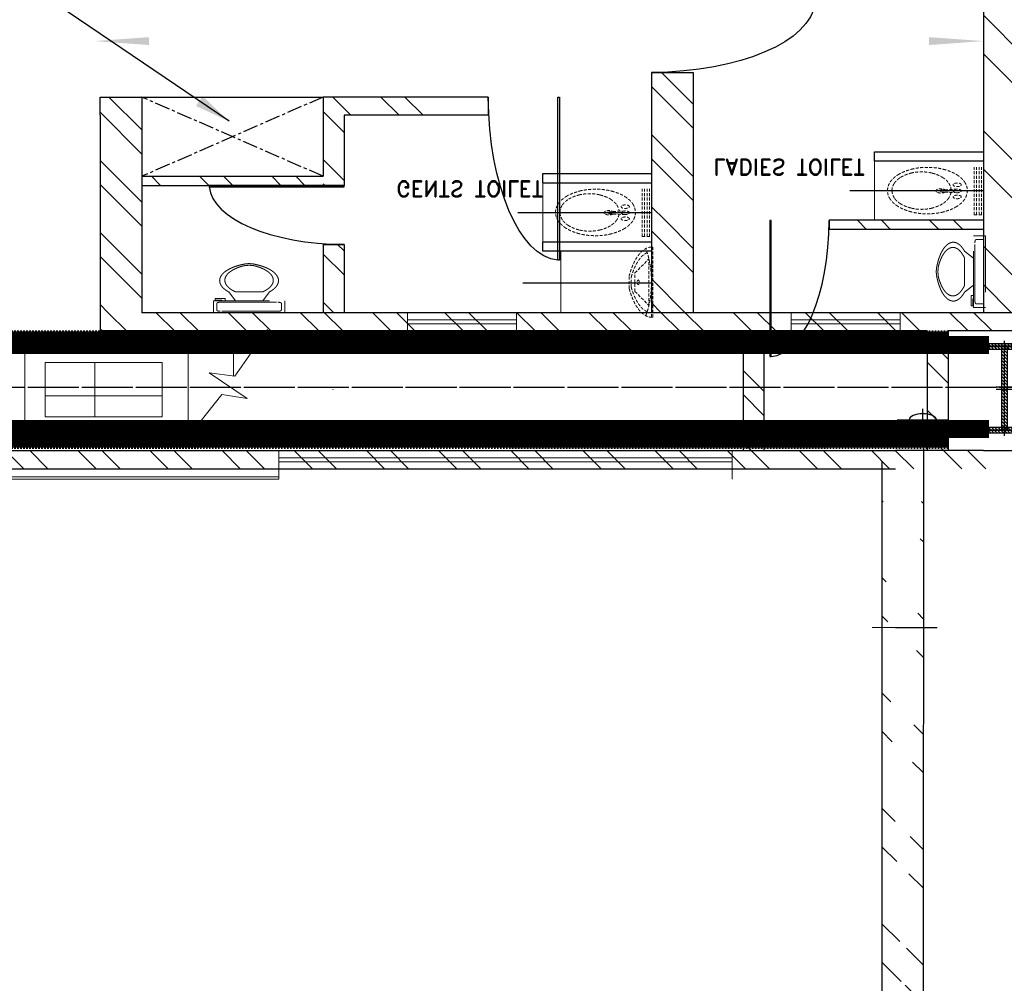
# Model space of a CAD drawing. Extents: x -82582065 to 310651827, y -37687100 to 142977471.
# Tile 108 of 122: x 62964311 to 66704436, y -14031446 to -10370066. Entities that reach past the tile are written whole.
import ezdxf
from ezdxf.enums import TextEntityAlignment as Align

# ---------------------------------------------------------------- set-up
doc = ezdxf.new("R2010")
doc.units = 0
doc.header["$LTSCALE"] = 100
doc.header["$MEASUREMENT"] = 0
for name, pattern in [('1 NORTH ELEVATION$0$NORTH ELEVATION$0$HIDDEN', [0.375, 0.25, -0.125]), ('CENTER', [2, 1.25, -0.25, 0.25, -0.25]), ('CENTER2', [1.125, 0.75, -0.125, 0.125, -0.125]), ('DASHDOT', [1, 0.5, -0.25, 0, -0.25]), ('HIDDENS', [0.25, 0.125, -0.125])]:
    doc.linetypes.add(name, pattern=pattern)
for name, color, linetype, lineweight in [('A-REMOVABLE GRATING', 252, 'Continuous', 9), ('CCONTHIN', 15, '1 NORTH ELEVATION$0$NORTH ELEVATION$0$HIDDEN', 13), ('CHAT', 11, 'Continuous', 13), ('CLAD-1', 3, 'Continuous', 15), ('STAIR', 4, 'Continuous', 13), ('WALL HATCH', 251, 'Continuous', 13), ('WIN', 31, 'Continuous', 13)]:
    doc.layers.add(name, color=color, linetype=linetype, lineweight=lineweight)
for name, color, linetype in [('CENTER', 2, 'CENTER'), ('CL', 6, 'Continuous'), ('COL', 1, 'Continuous'), ('DIM', 2, 'Continuous'), ('DOOR', 4, 'Continuous'), ('GRID', 8, 'CENTER'), ('HATCH', 4, 'Continuous'), ('RAINWATER', 2, 'Continuous'), ('STR', 2, 'Continuous'), ('TEXT', 3, 'Continuous'), ('WALL', 4, 'Continuous'), ('WALLH', 2, 'Continuous')]:
    doc.layers.add(name, color=color, linetype=linetype)
doc.styles.add('ROMANC', font='ROMANC.SHX')
doc.styles.add('ROMAND', font='romand.shx')
doc.styles.add('ROMANS', font='romans')
doc.styles.add('style1', font='romans.shx')
doc.dimstyles.new('GS', dxfattribs={"dimscale": 100, "dimtxt": 2.5, "dimasz": 3, "dimexe": 1, "dimexo": 1, "dimgap": 1, "dimtad": 1, "dimdec": 0, "dimzin": 0, "dimdsep": 46, "dimtxsty": 'ROMANS', "dimcen": 0.09, "dimclrd": 4, "dimclre": 8, "dimclrt": 3, "dimadec": 0, "dimazin": 0, "dimtfac": 1, "dimtdec": 0, "dimtofl": 0, "dimtmove": 0, "dimatfit": 3, "dimfxl": 1, "dimtolj": 1, "dimtzin": 0, "dimarcsym": 0})
doc.dimstyles.get("Standard").update_dxf_attribs({"dimtxt": 250, "dimasz": 150, "dimexe": 1, "dimexo": 1, "dimgap": 75, "dimtad": 1, "dimdec": 0, "dimlfac": 100, "dimzin": 0, "dimdsep": 46, "dimtxsty": 'style1', "dimcen": 0.09, "dimclrd": 2, "dimclre": 2, "dimclrt": 4, "dimadec": 0, "dimazin": 0, "dimtfac": 1, "dimtdec": 0, "dimtofl": 0, "dimtmove": 0, "dimatfit": 3, "dimfxl": 1, "dimtolj": 1, "dimtzin": 0, "dimarcsym": 0})
doc.dimstyles.new('STANDARD$0', dxfattribs={"dimtxt": 250, "dimasz": 200, "dimexe": 0, "dimexo": 0, "dimgap": 100, "dimtad": 1, "dimdec": 0, "dimlfac": 0.01, "dimzin": 0, "dimdsep": 46, "dimtxsty": 'ROMANS', "dimcen": 0.09, "dimclrd": 4, "dimclre": 8, "dimclrt": 3, "dimadec": 0, "dimazin": 0, "dimtfac": 1, "dimtdec": 0, "dimtmove": 0, "dimatfit": 3, "dimfxl": 1, "dimtolj": 1, "dimtzin": 0, "dimarcsym": 0})
pattern_1 = [(45, (-437700.78, -161562.33), (-198.87378, 198.87378), []), (45, (-437568.2, -161562.33), (-198.87378, 198.87378), [])]
pattern_2 = [(45, (-431295.88, -161562.33), (-198.87378, 198.87378), []), (45, (-431163.3, -161562.33), (-198.87378, 198.87378), [])]

# ---------------------------------------------------------------- blocks, each defined once
blk = doc.blocks.new('A$C14326149')
at = {"layer": 'COL'}
h = blk.add_hatch(dxfattribs=at)
h.set_pattern_fill('ANSI31', color=256, scale=100, style=0)
h.paths.add_polyline_path([(275, 550), (0, 550), (0, 510), (275, 510)])
h.paths.add_polyline_path([(0, 510), (0, 550), (-275, 550), (-275, 510)])
h.paths.add_polyline_path([(0, -550), (0, -510), (-275, -510), (-275, -550)])
h.paths.add_polyline_path([(0, -510), (0, -550), (275, -550), (275, -510)])
h.paths.add_polyline_path([(-16, 0), (0, 0), (0, 510), (-16, 510)])
h.paths.add_polyline_path([(0, 0), (16, 0), (16, 510), (0, 510)])
h.paths.add_polyline_path([(16, 0), (0, 0), (0, -510), (16, -510)])
h.paths.add_polyline_path([(-16, -510), (0, -510), (0, 0), (-16, 0)])
for p, q in [((275, 550), (-275, 550)), ((-275, 550), (-275, 510)), ((275, 550), (275, 510)), ((275, 510), (-275, 510)), ((-16, -510), (-16, 510)), ((16, -510), (16, 510)), ((-275, -510), (275, -510)), ((-275, -550), (-275, -510)), ((275, -550), (275, -510)), ((-275, -550), (275, -550))]:
    blk.add_line(p, q, dxfattribs=at)
at = {"layer": 'COL', "color": 2}
for p, q in [((0, -582.4), (0, 582.4)), ((44, 0), (-44, 0))]:
    blk.add_line(p, q, dxfattribs=at)
blk = doc.blocks.new('*D178')
at = {"layer": 'Defpoints', "color": 0, "linetype": 'Continuous', "transparency": 16777216}
for p in [(119148.4, 54744.8), (119198.4, 54744.8), (119198.4, 39244.8)]:
    blk.add_point(p, dxfattribs=at)
at = {"layer": 'DIM', "linetype": 'Continuous', "lineweight": -2, "transparency": 16777216}
for p, q in [((119198.4, 54744.8), (119148.4, 54744.8)), ((119198.4, 39244.8), (119148.4, 39244.8))]:
    blk.add_line(p, q, dxfattribs=at)
at = {"layer": 'DIM', "color": 4, "linetype": 'Continuous', "lineweight": -2, "transparency": 16777216}
blk.add_line((119148.4, 39644.8), (119148.4, 54344.8), dxfattribs=at)
at = {"layer": 'DIM', "color": 4, "linetype": 'Continuous', "transparency": 16777216}
for points in [[(119081.8, 54344.8), (119215.1, 54344.8), (119148.4, 54744.8)], [(119081.8, 39644.8), (119215.1, 39644.8), (119148.4, 39244.8)]]:
    blk.add_solid(points, dxfattribs=at)
at = {"layer": 'DIM', "linetype": 'Continuous', "transparency": 16777216, "insert": (118748.4, 46994.8), "char_height": 500, "attachment_point": 5, "rotation": 90, "style": 'ROMANC'}
blk.add_mtext('\\A1;15500', dxfattribs=at)
blk = doc.blocks.new('*D179')
at = {"layer": 'Defpoints', "color": 0, "linetype": 'Continuous', "transparency": 16777216}
for p in [(119148.4, 39244.8), (119148.4, 27244.5), (119148.4, 27244.5)]:
    blk.add_point(p, dxfattribs=at)
at = {"layer": 'DIM', "linetype": 'Continuous', "lineweight": -2, "transparency": 16777216}
blk.add_line((119148.4, 39244.8), (119148.4, 39244.8), dxfattribs=at)
at = {"layer": 'DIM', "color": 4, "linetype": 'Continuous', "lineweight": -2, "transparency": 16777216}
blk.add_line((119148.4, 38844.8), (119148.4, 27644.5), dxfattribs=at)
at = {"layer": 'DIM', "color": 4, "linetype": 'Continuous', "transparency": 16777216}
for points in [[(119081.8, 38844.8), (119215.1, 38844.8), (119148.4, 39244.8)], [(119081.8, 27644.5), (119215.1, 27644.5), (119148.4, 27244.5)]]:
    blk.add_solid(points, dxfattribs=at)
at = {"layer": 'DIM', "linetype": 'Continuous', "transparency": 16777216, "insert": (118748.4, 33244.6), "char_height": 500, "attachment_point": 5, "rotation": 90, "style": 'ROMANC'}
blk.add_mtext('\\A1;12000', dxfattribs=at)
blk = doc.blocks.new('*D183')
at = {"layer": 'Defpoints', "color": 0, "transparency": 16777216}
for p in [(102132.5, 36899.6), (102053.7, 34620.7), (102149.6, 34620.7)]:
    blk.add_point(p, dxfattribs=at)
at = {"layer": 'WALL', "color": 8, "lineweight": -2, "transparency": 16777216}
for p, q in [((102232.5, 36899.6), (102249.6, 36899.6)), ((102153.7, 34620.7), (102249.6, 34620.7))]:
    blk.add_line(p, q, dxfattribs=at)
at = {"layer": 'WALL', "color": 4, "lineweight": -2, "transparency": 16777216}
blk.add_line((102149.6, 36599.6), (102149.6, 34920.7), dxfattribs=at)
at = {"layer": 'WALL', "color": 4, "transparency": 16777216}
for points in [[(102099.6, 36599.6), (102199.6, 36599.6), (102149.6, 36899.6)], [(102099.6, 34920.7), (102199.6, 34920.7), (102149.6, 34620.7)]]:
    blk.add_solid(points, dxfattribs=at)
at = {"layer": 'WALL', "color": 3, "transparency": 16777216, "insert": (101924.6, 35961.7), "char_height": 250, "attachment_point": 5, "rotation": 90, "style": 'ROMANS'}
blk.add_mtext('\\A1;2000', dxfattribs=at)
blk = doc.blocks.new('*D184')
at = {"layer": 'Defpoints', "color": 0, "transparency": 16777216}
for p in [(105670, 35072.8), (98658, 33869.7), (105670, 33869.7)]:
    blk.add_point(p, dxfattribs=at)
at = {"layer": 'WALL', "color": 8, "lineweight": -2, "transparency": 16777216}
for p, q in [((98658, 33969.7), (98658, 35172.8)), ((105670, 33969.7), (105670, 35172.8))]:
    blk.add_line(p, q, dxfattribs=at)
at = {"layer": 'WALL', "color": 4, "lineweight": -2, "transparency": 16777216}
blk.add_line((98958, 35072.8), (105370, 35072.8), dxfattribs=at)
at = {"layer": 'WALL', "color": 4, "transparency": 16777216}
for points in [[(98958, 35122.8), (98958, 35022.8), (98658, 35072.8)], [(105370, 35122.8), (105370, 35022.8), (105670, 35072.8)]]:
    blk.add_solid(points, dxfattribs=at)
at = {"layer": 'WALL', "color": 3, "transparency": 16777216, "insert": (102334, 35297.8), "char_height": 250, "attachment_point": 5, "style": 'ROMANS'}
blk.add_mtext('\\A1;7000', dxfattribs=at)
blk = doc.blocks.new('*D206')
at = {"layer": 'Defpoints', "color": 0, "transparency": 16777216}
for p in [(99707.8, 40308), (99722.8, 39308), (100104.1, 39308)]:
    blk.add_point(p, dxfattribs=at)
at = {"layer": 'WALLH', "color": 8, "lineweight": -2, "transparency": 16777216}
for p, q in [((99807.8, 40308), (100204.1, 40308)), ((99822.8, 39308), (100204.1, 39308))]:
    blk.add_line(p, q, dxfattribs=at)
at = {"layer": 'WALLH', "color": 4, "lineweight": -2, "transparency": 16777216}
blk.add_line((100104.1, 40008), (100104.1, 39608), dxfattribs=at)
at = {"layer": 'WALLH', "color": 4, "transparency": 16777216}
for points in [[(100054.1, 40008), (100154.1, 40008), (100104.1, 40308)], [(100054.1, 39608), (100154.1, 39608), (100104.1, 39308)]]:
    blk.add_solid(points, dxfattribs=at)
at = {"layer": 'WALLH', "color": 3, "transparency": 16777216, "insert": (99879.1, 39808), "char_height": 250, "attachment_point": 5, "rotation": 90, "style": 'ROMANS'}
blk.add_mtext('\\A1;1000', dxfattribs=at)
blk = doc.blocks.new('*D217')
at = {"layer": 'Defpoints', "color": 0, "transparency": 16777216}
for p in [(112042.3, 40508), (111964.6, 39308), (112012.6, 39308)]:
    blk.add_point(p, dxfattribs=at)
at = {"layer": 'WALLH', "color": 8, "lineweight": -2, "transparency": 16777216}
for p, q in [((111942.3, 40508), (111864.6, 40508)), ((111912.6, 39308), (111864.6, 39308))]:
    blk.add_line(p, q, dxfattribs=at)
at = {"layer": 'WALLH', "color": 4, "lineweight": -2, "transparency": 16777216}
blk.add_line((111964.6, 40208), (111964.6, 39608), dxfattribs=at)
at = {"layer": 'WALLH', "color": 4, "transparency": 16777216}
for points in [[(111914.6, 40208), (112014.6, 40208), (111964.6, 40508)], [(111914.6, 39608), (112014.6, 39608), (111964.6, 39308)]]:
    blk.add_solid(points, dxfattribs=at)
at = {"layer": 'WALLH', "color": 3, "transparency": 16777216, "insert": (111739.6, 39908), "char_height": 250, "attachment_point": 5, "rotation": 90, "style": 'ROMANS'}
blk.add_mtext('\\A1;1200', dxfattribs=at)
blk = doc.blocks.new('*D219')
at = {"layer": 'Defpoints', "color": 0, "transparency": 16777216}
for p in [(106090, 38428.7), (107590, 38428.7), (107590, 37955.2)]:
    blk.add_point(p, dxfattribs=at)
at = {"layer": 'WALLH', "color": 8, "lineweight": -2, "transparency": 16777216}
for p, q in [((106090, 38328.7), (106090, 37855.2)), ((107590, 38328.7), (107590, 37855.2))]:
    blk.add_line(p, q, dxfattribs=at)
at = {"layer": 'WALLH', "color": 4, "lineweight": -2, "transparency": 16777216}
blk.add_line((106390, 37955.2), (107290, 37955.2), dxfattribs=at)
at = {"layer": 'WALLH', "color": 4, "transparency": 16777216}
for points in [[(106390, 38005.2), (106390, 37905.2), (106090, 37955.2)], [(107290, 38005.2), (107290, 37905.2), (107590, 37955.2)]]:
    blk.add_solid(points, dxfattribs=at)
at = {"layer": 'WALLH', "color": 3, "transparency": 16777216, "insert": (106925.1, 38180.2), "char_height": 250, "attachment_point": 5, "style": 'ROMANS'}
blk.add_mtext('\\A1;1500', dxfattribs=at)
blk = doc.blocks.new('SERVICE BUILDING-ARCH$0$dd1')
at = {"layer": 'DOOR'}
blk.add_lwpolyline([(-1000, 975), (0, 975), (0, 1000), (-1000, 1000)], close=True, dxfattribs=at)
blk.add_arc((13.4, 1014.1), 1014.2, 182.20927, 269.24117, dxfattribs=at)
blk = doc.blocks.new('Toilet')
for p, q in [((9.5, -7), (9.5, -3)), ((-10, -9.5), (-8, -9.5)), ((-10, -10.5), (-10, -9.5)), ((-7, -10.5), (-10, -10.5)), ((-8, -9.5), (-8, -9)), ((-7, -9), (-7, -10.5)), ((-4, -9), (-6, -15)), ((4, -9), (6, -15)), ((4, -15), (-4, -15))]:
    blk.add_line(p, q)
blk.add_lwpolyline([(10.5, -9), (10.5, -1), (-10.5, -1), (-10.5, -9)], close=True)
for points in [[(8.5, -2), (-8.5, -2)], [(-9.5, -3), (-9.5, -7)], [(-8.5, -8), (8.5, -8)]]:
    blk.add_lwpolyline(points)
for centre, radius, start, end in [((-8.62, -2.88), 0.884, 81.8699, 188.1301), ((8.62, -2.88), 0.884, 351.8699, 98.1301), ((-8.62, -7.12), 0.884, 171.8699, 278.1301), ((8.62, -7.12), 0.884, 261.8699, 8.1301), ((3.52, -22.58), 12.17, 141.4691, 247.9714), ((4.2, -22.82), 11.33, 136.3677, 238.9468), ((-3.52, -22.58), 12.17, 292.0284, 38.5307), ((-4.2, -22.82), 11.33, 301.053, 43.6321), ((0, -28.88), 4, 245.7318, 294.2682), ((0, -30), 4, 254.8605, 285.1395)]:
    blk.add_arc(centre, radius, start, end)
blk = doc.blocks.new('*U76')
for p, q in [((-27.5, 308.1), (42.7, 308.1)), ((-20.1, 282.7), (35.4, 282.7)), ((-43.2, 235.2), (-121, 59.3)), ((-43.2, 235.2), (58.4, 235.2)), ((58.4, 235.2), (136.2, 59.3)), ((-121, 59.3), (136.2, 59.3)), ((-186, 28.7), (201.3, 28.7)), ((-186, 28.7), (-186, 11.7)), ((-186, 11.7), (201.3, 11.7)), ((201.3, 11.7), (201.3, 28.7))]:
    blk.add_line(p, q)
blk.add_circle((7.1, 194.1), 12.7)
for centre, radius, start, end in [((148.1, 23.8), 334.2, 121.6971, 179.1551), ((148.1, 23.8), 308.8, 123.0108, 169.3055), ((-132.8, 23.8), 308.8, 10.6945, 56.9892), ((-132.8, 23.8), 334.2, 0.8449, 58.3029), ((7.6, 299.7), 272.6, 227.252, 312.748)]:
    blk.add_arc(centre, radius, start, end)
blk = doc.blocks.new('*D238')
at = {"layer": 'Defpoints', "color": 0, "transparency": 16777216}
for p in [(108057.5, 38791.1), (111107.2, 38695.4), (108057.5, 38521.9)]:
    blk.add_point(p, dxfattribs=at)
at = {"layer": 'DIM', "color": 8, "lineweight": -2, "transparency": 16777216}
for p, q in [((108057.5, 38621.9), (108057.5, 38891.1)), ((111107.2, 38795.4), (111107.2, 38891.1))]:
    blk.add_line(p, q, dxfattribs=at)
at = {"layer": 'DIM', "color": 4, "lineweight": -2, "transparency": 16777216}
blk.add_line((110857.2, 38791.1), (108307.5, 38791.1), dxfattribs=at)
at = {"layer": 'DIM', "color": 4, "transparency": 16777216}
for points in [[(108307.5, 38832.8), (108307.5, 38749.4), (108057.5, 38791.1)], [(110857.2, 38832.8), (110857.2, 38749.4), (111107.2, 38791.1)]]:
    blk.add_solid(points, dxfattribs=at)
at = {"layer": 'DIM', "color": 3, "transparency": 16777216, "insert": (109582.4, 39016.1), "char_height": 250, "attachment_point": 5, "style": 'ROMANS'}
blk.add_mtext('\\A1;3050', dxfattribs=at)
blk = doc.blocks.new('*D239')
at = {"layer": 'Defpoints', "color": 0, "transparency": 16777216}
for p in [(109836.3, 34601.7), (109836.3, 32801.7), (109850.3, 32801.7)]:
    blk.add_point(p, dxfattribs=at)
at = {"layer": 'DIM', "color": 8, "lineweight": -2, "transparency": 16777216}
for p, q in [((109936.3, 34601.7), (109950.3, 34601.7)), ((109936.3, 32801.7), (109950.3, 32801.7))]:
    blk.add_line(p, q, dxfattribs=at)
at = {"layer": 'DIM', "color": 4, "lineweight": -2, "transparency": 16777216}
blk.add_line((109850.3, 34351.7), (109850.3, 33051.7), dxfattribs=at)
at = {"layer": 'DIM', "color": 4, "transparency": 16777216}
for points in [[(109808.6, 34351.7), (109892, 34351.7), (109850.3, 34601.7)], [(109808.6, 33051.7), (109892, 33051.7), (109850.3, 32801.7)]]:
    blk.add_solid(points, dxfattribs=at)
at = {"layer": 'DIM', "color": 3, "transparency": 16777216, "insert": (109625.3, 33701.7), "char_height": 250, "attachment_point": 5, "rotation": 90, "style": 'ROMANS'}
blk.add_mtext('\\A1;1800', dxfattribs=at)
blk = doc.blocks.new('*D240')
at = {"layer": 'Defpoints', "color": 0, "transparency": 16777216}
for p in [(110919.8, 39226.9), (110677.4, 34701.7), (110919.8, 34701.7)]:
    blk.add_point(p, dxfattribs=at)
at = {"layer": 'DIM', "color": 8, "lineweight": -2, "transparency": 16777216}
for p, q in [((110819.8, 39226.9), (110577.4, 39226.9)), ((110819.8, 34701.7), (110577.4, 34701.7))]:
    blk.add_line(p, q, dxfattribs=at)
at = {"layer": 'DIM', "color": 4, "lineweight": -2, "transparency": 16777216}
blk.add_line((110677.4, 38976.9), (110677.4, 34951.7), dxfattribs=at)
at = {"layer": 'DIM', "color": 4, "transparency": 16777216}
for points in [[(110635.7, 38976.9), (110719.1, 38976.9), (110677.4, 39226.9)], [(110635.7, 34951.7), (110719.1, 34951.7), (110677.4, 34701.7)]]:
    blk.add_solid(points, dxfattribs=at)
at = {"layer": 'DIM', "color": 3, "transparency": 16777216, "insert": (110452.4, 36964.3), "char_height": 250, "attachment_point": 5, "rotation": 90, "style": 'ROMANS'}
blk.add_mtext('\\A1;4525', dxfattribs=at)
blk = doc.blocks.new('*D245')
at = {"layer": 'Defpoints', "color": 0, "transparency": 16777216}
for p in [(101657.8, 40308), (101468.3, 39244.5), (101654.6, 39244.5)]:
    blk.add_point(p, dxfattribs=at)
at = {"layer": 'WALLH', "color": 8, "lineweight": -2, "transparency": 16777216}
for p, q in [((101557.8, 40308), (101368.3, 40308)), ((101554.6, 39244.5), (101368.3, 39244.5))]:
    blk.add_line(p, q, dxfattribs=at)
at = {"layer": 'WALLH', "color": 4, "lineweight": -2, "transparency": 16777216}
blk.add_line((101468.3, 40008), (101468.3, 39544.5), dxfattribs=at)
at = {"layer": 'WALLH', "color": 4, "transparency": 16777216}
for points in [[(101418.3, 40008), (101518.3, 40008), (101468.3, 40308)], [(101418.3, 39544.5), (101518.3, 39544.5), (101468.3, 39244.5)]]:
    blk.add_solid(points, dxfattribs=at)
at = {"layer": 'WALLH', "color": 3, "transparency": 16777216, "insert": (101243.3, 39776.2), "char_height": 250, "attachment_point": 5, "rotation": 90, "style": 'ROMANS'}
blk.add_mtext('\\A1;1063', dxfattribs=at)
blk = doc.blocks.new('*D246')
at = {"layer": 'Defpoints', "color": 0, "transparency": 16777216}
for p in [(114073.9, 40508), (114061.1, 39244.5), (114106, 39244.5)]:
    blk.add_point(p, dxfattribs=at)
at = {"layer": 'WALLH', "color": 8, "lineweight": -2, "transparency": 16777216}
for p, q in [((113973.9, 40508), (113961.1, 40508)), ((114006, 39244.5), (113961.1, 39244.5))]:
    blk.add_line(p, q, dxfattribs=at)
at = {"layer": 'WALLH', "color": 4, "lineweight": -2, "transparency": 16777216}
blk.add_line((114061.1, 40208), (114061.1, 39544.5), dxfattribs=at)
at = {"layer": 'WALLH', "color": 4, "transparency": 16777216}
for points in [[(114011.1, 40208), (114111.1, 40208), (114061.1, 40508)], [(114011.1, 39544.5), (114111.1, 39544.5), (114061.1, 39244.5)]]:
    blk.add_solid(points, dxfattribs=at)
at = {"layer": 'WALLH', "color": 3, "transparency": 16777216, "insert": (113836.1, 39882.2), "char_height": 250, "attachment_point": 5, "rotation": 90, "style": 'ROMANS'}
blk.add_mtext('\\A1;1263', dxfattribs=at)
blk = doc.blocks.new('*D247')
at = {"layer": 'Defpoints', "color": 0, "transparency": 16777216}
for p in [(116542.3, 40508), (117242.5, 39909.5), (117242.5, 39909.5)]:
    blk.add_point(p, dxfattribs=at)
at = {"layer": 'WALLH', "color": 4, "lineweight": -2, "transparency": 16777216}
blk.add_line((116770.3, 40313.1), (117014.5, 40104.4), dxfattribs=at)
at = {"layer": 'WALLH', "color": 4, "transparency": 16777216}
for points in [[(116802.8, 40351.1), (116737.8, 40275.1), (116542.3, 40508)], [(117047, 40142.4), (116982, 40066.4), (117242.5, 39909.5)]]:
    blk.add_solid(points, dxfattribs=at)
at = {"layer": 'WALLH', "color": 3, "transparency": 16777216, "insert": (117038.6, 40379.8), "char_height": 250, "attachment_point": 5, "rotation": 319.48, "style": 'ROMANS'}
blk.add_mtext('\\A1;921', dxfattribs=at)
blk = doc.blocks.new('*D248')
at = {"layer": 'Defpoints', "color": 0, "transparency": 16777216}
for p in [(102145.5, 39244.5), (102152.1, 39244.5), (102132.5, 37697.1)]:
    blk.add_point(p, dxfattribs=at)
at = {"layer": 'WALLH', "color": 8, "lineweight": -2, "transparency": 16777216}
for p, q in [((102052.1, 39244.5), (102045.5, 39244.5)), ((102232.5, 37697.1), (102245.5, 37697.1))]:
    blk.add_line(p, q, dxfattribs=at)
at = {"layer": 'WALLH', "color": 4, "lineweight": -2, "transparency": 16777216}
blk.add_line((102145.5, 37997.1), (102145.5, 38944.5), dxfattribs=at)
at = {"layer": 'WALLH', "color": 4, "transparency": 16777216}
for points in [[(102095.5, 38944.5), (102195.5, 38944.5), (102145.5, 39244.5)], [(102095.5, 37997.1), (102195.5, 37997.1), (102145.5, 37697.1)]]:
    blk.add_solid(points, dxfattribs=at)
at = {"layer": 'WALLH', "color": 3, "transparency": 16777216, "insert": (101920.5, 38455.3), "char_height": 250, "attachment_point": 5, "rotation": 90, "style": 'ROMANS'}
blk.add_mtext('\\A1;1547', dxfattribs=at)
blk = doc.blocks.new('*D249')
at = {"layer": 'Defpoints', "color": 0, "transparency": 16777216}
for p in [(91617.6, 35586.9), (96517.5, 35570), (96517.5, 34881.2)]:
    blk.add_point(p, dxfattribs=at)
at = {"layer": 'WALLH', "color": 8, "lineweight": -2, "transparency": 16777216}
for p, q in [((91617.6, 35486.9), (91617.6, 34781.2)), ((96517.5, 35470), (96517.5, 34781.2))]:
    blk.add_line(p, q, dxfattribs=at)
at = {"layer": 'WALLH', "color": 4, "lineweight": -2, "transparency": 16777216}
blk.add_line((91917.6, 34881.2), (96217.5, 34881.2), dxfattribs=at)
at = {"layer": 'WALLH', "color": 4, "transparency": 16777216}
for points in [[(91917.6, 34931.2), (91917.6, 34831.2), (91617.6, 34881.2)], [(96217.5, 34931.2), (96217.5, 34831.2), (96517.5, 34881.2)]]:
    blk.add_solid(points, dxfattribs=at)
at = {"layer": 'WALLH', "color": 3, "transparency": 16777216, "insert": (94067.5, 35106.2), "char_height": 250, "attachment_point": 5, "style": 'ROMANS'}
blk.add_mtext('\\A1;4900', dxfattribs=at)
blk = doc.blocks.new('CCR LAYOUT 1X250 MW ROURKELA')
at = {"layer": 'A-REMOVABLE GRATING'}
h = blk.add_hatch(dxfattribs=at)
h.set_pattern_fill('GRATE', color=256, scale=6000, style=0)
h.set_pattern_definition([(0, (-437700.78, -161562.33), (0, 187.5), []), (90, (-437700.8, -161562.3), (-750, 5e-14), [])])
h.paths.add_polyline_path([(91989.6, 38937), (91989.6, 39621.4), (91345.1, 39621.4), (91345.1, 38937)])
at = {"layer": 'HATCH'}
h = blk.add_hatch(dxfattribs=at)
h.set_pattern_fill('ANSI32', color=256, scale=1200, style=0)
h.set_pattern_definition([(45, (9516.04, -89920.2), (-318.198, 318.198), []), (45, (9728.18, -89920.2), (-318.198, 318.198), [])])
edge = h.paths.add_edge_path()
edge.add_line((95957.1, 40184.5), (95959.5, 55306.1))
edge.add_line((96186.6, 39954.5), (96182.5, 53964.5))
h = blk.add_hatch(dxfattribs=at)
h.set_pattern_fill('ANSI32', color=256, scale=1200, style=0)
h.paths.add_polyline_path([(96747.5, 38306.9), (96517.5, 38306.9), (96517.5, 28251.9), (96747.5, 28251.9)])
at = {"layer": 'WALL HATCH'}
h = blk.add_hatch(dxfattribs=at)
h.set_pattern_fill('ANSI32', color=256, scale=750, style=0)
h.set_pattern_definition(pattern_1)
h.paths.add_polyline_path([(96032.5, 40276.9), (86632.6, 40276.9), (86632.6, 39916.9), (86747.6, 39916.9), (86747.6, 40046.9), (96032.5, 40046.9)])
h.paths.add_polyline_path([(86632.5, 40276.9), (86517.6, 40276.9), (86517.6, 39916.9), (86632.5, 39916.9), (86632.5, 39949.3)])
h = blk.add_hatch(dxfattribs=at)
h.set_pattern_fill('ANSI32', color=256, scale=750, style=0)
h.set_pattern_definition(pattern_1)
h.paths.add_polyline_path([(96942.5, 38536.9), (96322.5, 38536.9), (96322.5, 40046.9), (96207.5, 40046.8), (96207.5, 38306.9), (97057.5, 38306.9), (97057.5, 40276.9), (96262.5, 40276.9), (96032.5, 40276.9), (96032.5, 40046.9), (96942.5, 40046.9)])
h = blk.add_hatch(dxfattribs=at)
h.set_pattern_fill('ANSI32', color=256, scale=750, style=0)
h.set_pattern_definition(pattern_1)
h.paths.add_polyline_path([(95307.5, 40046.9), (95192.5, 40046.9), (95192.5, 38536.9), (95307.5, 38536.9)])
h = blk.add_hatch(dxfattribs=at)
h.set_pattern_fill('ANSI32', color=256, scale=750, style=0)
h.set_pattern_definition(pattern_1)
h.paths.add_polyline_path([(96207.5, 38536.9), (91647.6, 38536.9), (91647.6, 38306.9), (96207.5, 38306.9)])
h = blk.add_hatch(dxfattribs=at)
h.set_pattern_fill('ANSI32', color=256, scale=750, style=0)
h.set_pattern_definition(pattern_1)
h.paths.add_polyline_path([(91877.6, 38306.9), (91647.6, 38306.9), (91647.6, 35586.9), (91877.6, 35586.9)])
h = blk.add_hatch(dxfattribs=at)
h.set_pattern_fill('ANSI32', color=256, scale=750, style=0)
h.set_pattern_definition([(45, (-431285.9, -161562.33), (-198.87378, 198.87378), []), (45, (-431153.3, -161562.33), (-198.87378, 198.87378), [])])
h.paths.add_polyline_path([(92877.6, 38306.9), (92992.6, 38306.9), (92992.6, 37445.6), (92877.6, 37445.6)])
h = blk.add_hatch(dxfattribs=at)
h.set_pattern_fill('ANSI32', color=256, scale=750, style=0)
h.set_pattern_definition(pattern_1)
h.paths.add_polyline_path([(94917.5, 38306.9), (94687.5, 38306.9), (94687.5, 37141.9), (94917.5, 37141.9)])
h = blk.add_hatch(dxfattribs=at)
h.set_pattern_fill('ANSI32', color=256, scale=750, style=0)
h.set_pattern_definition(pattern_1)
h.paths.add_polyline_path([(96517.5, 37256.9), (95667.5, 37256.9), (95667.5, 37141.9), (96517.5, 37141.9)])
h = blk.add_hatch(dxfattribs=at)
h.set_pattern_fill('ANSI32', color=256, scale=750, style=0)
h.set_pattern_definition(pattern_1)
h.paths.add_polyline_path([(94917.5, 37141.9), (94802.5, 37141.9), (94687.5, 37141.9), (94687.5, 35276.2), (94917.5, 35276.2)])
h = blk.add_hatch(dxfattribs=at)
h.set_pattern_fill('ANSI32', color=256, scale=750, style=0)
h.set_pattern_definition([(45, (-430900.9, -162117.33), (-198.87378, 198.87378), []), (45, (-430768.3, -162117.33), (-198.87378, 198.87378), [])])
h.paths.add_polyline_path([(91877.6, 36701.9), (91877.6, 36586.9), (92992.6, 36586.9), (92992.6, 36701.9)])
h = blk.add_hatch(dxfattribs=at)
h.set_pattern_fill('ANSI32', color=256, scale=750, style=0)
h.set_pattern_definition(pattern_2)
h.paths.add_polyline_path([(92877.6, 36701.9), (92992.6, 36701.9), (92992.6, 35816.9), (92877.6, 35816.9)])
h = blk.add_hatch(dxfattribs=at)
h.set_pattern_fill('ANSI32', color=256, scale=750, style=0)
h.set_pattern_definition(pattern_2)
h.paths.add_polyline_path([(93587.5, 35816.9), (93587.5, 35586.9), (92877.6, 35586.9), (92877.6, 35816.9)])
at = {"layer": 'A-REMOVABLE GRATING'}
blk.add_lwpolyline([(91345.1, 39621.4), (91989.6, 39621.4), (91989.6, 38937), (91345.1, 38937)], close=True, dxfattribs=at)
at = {"layer": 'CCONTHIN', "linetype": 'Continuous'}
for p, q in [((94187.5, 38306.9), (94187.5, 37532.3)), ((94087.5, 36667.3), (94087.5, 37417.3)), ((95917.5, 36391.9), (95917.5, 37141.9))]:
    blk.add_line(p, q, dxfattribs=at)
at = {"layer": 'CCONTHIN'}
for p, q in [((94636.4, 37346.8), (94687.5, 37346.8)), ((94636.4, 37346.3), (94636.4, 36746.3)), ((94649.4, 37346.3), (94649.4, 36746.3)), ((94663.2, 37346.3), (94663.2, 36746.3)), ((94676.2, 37346.3), (94676.2, 36746.3)), ((94687.5, 37346.3), (94687.5, 36746.3)), ((94451.7, 37059.7), (94540.8, 37068.7)), ((94451.7, 37032.9), (94451.7, 37059.7)), ((94540.8, 37023.9), (94451.7, 37032.9)), ((96466.4, 37071.3), (96517.5, 37071.3)), ((96466.4, 37070.9), (96466.4, 36470.9)), ((96479.4, 37070.9), (96479.4, 36470.9)), ((96493.2, 37070.9), (96493.2, 36470.9)), ((96506.2, 37070.9), (96506.2, 36470.9)), ((96517.5, 37070.9), (96517.5, 36470.9)), ((96281.7, 36784.3), (96370.8, 36793.3)), ((96281.7, 36757.5), (96281.7, 36784.3)), ((96370.8, 36748.5), (96281.7, 36757.5))]:
    blk.add_line(p, q, dxfattribs=at)
for points in [[(94290.3, 37311.3, 0.106945), (94216.4, 37241.9, 0.081588), (94173.8, 37151.8, 0.06972), (94158.5, 37042.3, 0.06972), (94173.8, 36932.8, 0.081588), (94216.4, 36842.8, 0.106945), (94290.3, 36773.4, 0.277067), (94467, 36773.4)], [(94583.5, 37151.8, 0.081588), (94541, 37241.9, 0.106945), (94467, 37311.3, 0.277067), (94290.3, 37311.3)], [(94508.6, 37064, 0.053744), (94496.2, 37136.1, 0.081588), (94461.6, 37209.4, 0.106945), (94405.2, 37262.3, 0.277067), (94287.3, 37262.3, 0.106945), (94230.9, 37209.4, 0.081588), (94196.3, 37136.1, 0.06972), (94183.1, 37042.3, 0.06972), (94196.3, 36948.5, 0.081588), (94230.9, 36875.2, 0.106945), (94287.3, 36822.3, 0.277067), (94405.2, 36822.3, 0.106945), (94461.6, 36875.2, 0.081588), (94496.2, 36948.5, 0.059576), (94509.1, 37028.5)], [(94467, 36773.4, 0.106945), (94541, 36842.8, 0.081588), (94583.5, 36932.8, 0.140121), (94583.5, 37151.8)], [(96120.3, 37035.8, 0.106945), (96046.4, 36966.4, 0.081588), (96003.8, 36876.4, 0.06972), (95988.5, 36766.9, 0.06972), (96003.8, 36657.4, 0.081588), (96046.4, 36567.4, 0.106945), (96120.3, 36498, 0.277067), (96297, 36498)], [(96413.5, 36876.4, 0.081588), (96371, 36966.4, 0.106945), (96297, 37035.8, 0.277067), (96120.3, 37035.8)], [(96338.6, 36788.6, 0.053744), (96326.2, 36860.7, 0.081588), (96291.6, 36934, 0.106945), (96235.2, 36986.9, 0.277067), (96117.3, 36986.9, 0.106945), (96060.9, 36934, 0.081588), (96026.3, 36860.7, 0.06972), (96013.1, 36766.9, 0.06972), (96026.3, 36673.1, 0.081588), (96060.9, 36599.8, 0.106945), (96117.3, 36546.9, 0.277067), (96235.2, 36546.9, 0.106945), (96291.6, 36599.8, 0.081588), (96326.2, 36673.1, 0.059576), (96339.1, 36753.1)], [(96297, 36498, 0.106945), (96371, 36567.4, 0.081588), (96413.5, 36657.4, 0.140121), (96413.5, 36876.4)]]:
    blk.add_lwpolyline(points, format="xyb", dxfattribs=at)
for centre in [(94543, 37122), (94543, 37046.3), (94543, 36969.3), (96373, 36846.6), (96373, 36770.9), (96373, 36693.9)]:
    blk.add_circle(centre, 22.5, dxfattribs=at)
for centre in [(94453, 37046.3), (96283, 36770.9)]:
    blk.add_arc(centre, 27, 35.7393, 324.2609, dxfattribs=at)
at = {"layer": 'CENTER', "linetype": 'CENTER'}
for p, q in [((92877.6, 35586.9), (91877.6, 36586.9)), ((92877.6, 36586.9), (91877.6, 35586.9))]:
    blk.add_line(p, q, dxfattribs=at)
at = {"layer": 'CL'}
for p, q in [((96182.7, 39794.5), (96182.7, 39519.3)), ((96042.7, 39656.9), (96322.6, 39656.9))]:
    blk.add_line(p, q, dxfattribs=at)
at = {"layer": 'CL', "ltscale": 0.25}
for p, q in [((93978.3, 37931.9), (94687.5, 37931.9)), ((93951.4, 37042.3), (94687.5, 37042.3)), ((95781.4, 36766.9), (96517.5, 36766.9))]:
    blk.add_line(p, q, dxfattribs=at)
at = {"layer": 'CLAD-1'}
for p, q in [((96032.5, 42276.9), (95904.5, 42276.9)), ((92632.5, 40276.9), (92632.5, 40404.9)), ((95132.5, 40276.9), (95132.5, 40404.9))]:
    blk.add_line(p, q, dxfattribs=at)
at = {"layer": 'CLAD-1', "flags": 128}
for points in [[(90632.5, 40404.9), (92632.5, 40404.9)], [(90632.5, 40376.9), (92632.5, 40376.9)]]:
    blk.add_lwpolyline(points, dxfattribs=at)
at = {"layer": 'Defpoints', "linetype": 'HIDDENS'}
for p, q in [((86942.5, 40016.9), (96322.5, 40016.9)), ((86942.5, 39916.9), (96322.5, 39916.9)), ((86942.5, 39904.9), (96322.5, 39904.9)), ((86942.5, 39804.9), (96322.5, 39804.9)), ((86942.5, 38748.9), (96322.5, 38748.9)), ((86942.5, 38648.9), (96322.5, 38648.9)), ((86942.5, 38636.9), (96322.5, 38636.9)), ((86942.5, 38536.9), (96322.5, 38536.9))]:
    blk.add_line(p, q, dxfattribs=at)
at = {"layer": 'DIM'}
for p, q in [((92932.5, 39276.9), (92932.5, 39273)), ((92932.5, 39244.5), (92932.5, 39240.6))]:
    blk.add_line(p, q, dxfattribs=at)
at = {"layer": 'GRID', "linetype": 'CENTER2', "ltscale": 4}
for p, q in [((84422.6, 39244.5), (120096.7, 39244.5)), ((85364.3, 39244.5), (120075.8, 39244.5))]:
    blk.add_line(p, q, dxfattribs=at)
at = {"layer": 'RAINWATER'}
blk.add_circle((96182.7, 39656.9), 75, dxfattribs=at)
at = {"layer": 'STAIR'}
for p, q in [((92150.3, 39826.9), (89132.6, 39826.9)), ((89182.6, 39776.9), (92167.6, 39776.9)), ((91232.5, 39776.9), (91232.5, 38776.9)), ((92132.5, 39776.9), (92132.5, 38776.9)), ((92382.5, 39107.3), (92382.5, 38776.9)), ((92476.4, 38776.9), (90463.4, 38776.9)), ((92507.2, 38726.9), (90463.4, 38726.9))]:
    blk.add_line(p, q, dxfattribs=at)
at = {"layer": 'STAIR', "flags": 128}
blk.add_lwpolyline([(92115, 39929), (92319, 39338.8), (92458.4, 39388.4), (92248.3, 39066), (92389.6, 39109.5), (92570.6, 38520.8)], dxfattribs=at)
at = {"layer": 'STR', "color": 7, "linetype": 'DASHDOT', "const_width": 100}
for points in [[(86942.5, 39896.9), (96322.5, 39896.9)], [(86907.5, 39774.5), (96548.5, 39774.5)], [(86907.5, 38714.5), (96548.5, 38714.5)], [(86942.5, 38656.9), (96322.5, 38656.9)]]:
    blk.add_lwpolyline(points, dxfattribs=at)
at = {"layer": 'WALL'}
for p, q in [((95957.1, 40184.5), (95959.5, 55306.1)), ((96186.6, 39954.5), (96182.5, 53964.5)), ((96032.5, 42276.9), (96262.5, 42276.9)), ((95192.5, 38536.9), (95192.5, 40046.9)), ((95307.5, 38536.9), (95307.5, 40046.9)), ((96517.5, 40046.9), (96032.5, 40046.9)), ((96207.5, 38536.9), (96207.5, 40046.9)), ((96322.5, 38536.9), (96322.5, 40046.9)), ((96207.5, 38536.9), (91647.6, 38536.9)), ((91877.6, 35586.9), (91877.6, 38306.9)), ((97057.5, 38306.9), (91877.6, 38306.9)), ((92877.6, 37445.6), (92877.6, 38306.9)), ((92992.6, 37445.6), (92992.6, 38306.9)), ((94687.5, 35276.2), (94687.5, 38306.9)), ((94917.5, 35276.2), (94917.5, 38306.9)), ((96517.5, 28251.9), (96517.5, 38306.9)), ((94687.5, 37532.3), (94087.5, 37532.3)), ((94087.5, 37532.3), (94087.5, 37417.3)), ((92877.6, 37445.6), (92992.6, 37445.6)), ((92992.6, 37445.6), (92877.6, 37445.6)), ((94687.5, 37417.3), (94087.5, 37417.3)), ((96517.5, 37256.9), (95667.5, 37256.9)), ((95667.5, 37141.9), (95667.5, 37256.9)), ((96517.5, 37141.9), (95667.5, 37141.9)), ((96517.5, 37141.9), (95917.5, 37141.9)), ((91877.6, 36701.9), (92992.6, 36701.9)), ((92992.6, 35816.9), (92992.6, 36701.9)), ((94087.5, 36667.3), (94687.5, 36667.3)), ((94087.5, 36667.3), (94087.5, 36552.3)), ((91877.6, 36586.9), (92877.6, 36586.9)), ((92877.6, 35586.9), (92877.6, 36586.9)), ((94087.5, 36552.3), (94687.5, 36552.3)), ((95917.5, 36391.9), (96517.5, 36391.9)), ((95917.5, 36391.9), (95917.5, 36276.9)), ((95917.5, 36276.9), (96517.5, 36276.9)), ((91647.6, 35817), (91647.6, 35586.9)), ((93787.5, 35816.9), (92992.6, 35816.9)), ((93787.5, 35586.9), (93787.5, 35816.9)), ((91647.6, 35586.9), (91877.6, 35586.9)), ((91877.6, 35586.9), (92877.6, 35586.9)), ((93787.5, 35586.9), (92877.6, 35586.9)), ((94687.5, 35277.2), (94917.5, 35277.2))]:
    blk.add_line(p, q, dxfattribs=at)
at = {"layer": 'WALL', "flags": 128}
for points in [[(86517.6, 39916.9), (86517.6, 40276.9), (96032.5, 40276.9)], [(86747.6, 39916.9), (86747.6, 40046.9), (96032.5, 40046.9)], [(96517.5, 40046.9), (96942.5, 40046.9), (96942.5, 38536.9), (96322.5, 38536.9), (96322.5, 40046.9)]]:
    blk.add_lwpolyline(points, dxfattribs=at)
at = {"layer": 'WALL'}
blk.add_lwpolyline([(91647.6, 35817), (91647.6, 38536.9)], dxfattribs=at)
at = {"layer": 'WIN'}
for p, q in [((92632.5, 40186.9), (95132.5, 40186.9)), ((92632.5, 40136.9), (95132.5, 40136.9)), ((93342.6, 38446.9), (93942.6, 38446.9)), ((95457.5, 38446.9), (96057.5, 38446.9)), ((93342.6, 38396.9), (93942.6, 38396.9)), ((95457.5, 38396.9), (96057.5, 38396.9))]:
    blk.add_line(p, q, dxfattribs=at)
for points in [[(92632.5, 40276.9), (95132.5, 40276.9), (95132.5, 40046.9), (92632.5, 40046.9)], [(93342.6, 38536.9), (93942.6, 38536.9), (93942.6, 38306.9), (93342.6, 38306.9)], [(95457.5, 38536.9), (96057.5, 38536.9), (96057.5, 38306.9), (95457.5, 38306.9)]]:
    blk.add_lwpolyline(points, close=True, dxfattribs=at)
at = {"layer": 'CCONTHIN', "xscale": 18.75, "yscale": 18.75, "zscale": 18.75}
blk.add_blockref('Toilet', (92468.9, 38325.7), dxfattribs=at)
at = {"layer": 'CCONTHIN', "xscale": -1, "rotation": 90}
blk.add_blockref('*U76', (94699.2, 37939.5), dxfattribs=at)
at = {"layer": 'CCONTHIN', "xscale": 18.75, "yscale": 18.75, "zscale": 18.75, "rotation": 270}
blk.add_blockref('Toilet', (96536.3, 37789.5), dxfattribs=at)
at = {"layer": 'CHAT'}
for p, xscale, yscale, zscale, rotation in [((95667.5, 37144.6), -0.7499999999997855, 0.7499999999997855, 0.7499999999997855, 90), ((92992.6, 37445.6), -0.7436525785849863, 0.7436525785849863, 0.7436525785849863, 180.0000000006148), ((93787.5, 35586.9), 0.8999999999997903, 0.8999999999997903, 0.8999999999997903, 270), ((94687.5, 35277.2), 0.8999999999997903, 0.8999999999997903, 0.8999999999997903, 180)]:
    blk.add_blockref('SERVICE BUILDING-ARCH$0$dd1', p, dxfattribs=dict(at, xscale=xscale, yscale=yscale, zscale=zscale, rotation=rotation))
at = {"layer": 'COL'}
blk.add_blockref('A$C14326149', (96632.5, 39276.9), dxfattribs=at)
at = {"layer": 'DIM'}
blk.add_blockref('A$C14326149', (96632.5, 39244.5), dxfattribs=at)
at = {"color": 3, "style": 'ROMANS', "width": 0.8, "flags": 13}
for p in [(171893.1, 2461.6), (171893.1, 1837.6), (171893.1, 1213.6), (171893.1, 589.6)]:
    blk.add_attdef('21.02.17', text='', height=300, dxfattribs=at).set_placement(p, align=Align.MIDDLE_LEFT)
at = {"color": 3, "style": 'ROMANS', "flags": 13}
blk.add_attdef('SB', text='', height=300, dxfattribs=at).set_placement((165850.9, 1873.9), align=Align.MIDDLE_LEFT)
for tag, p in [('1', (165451, -4817.8)), ('1', (167310, -4817.8)), ('00', (171002.2, -4817.8))]:
    blk.add_attdef(tag, p, '', height=300, dxfattribs=at)
at = {"layer": 'DOOR', "char_height": 200, "width": 1057.143, "attachment_point": 2, "style": 'ROMAND'}
for s, insert in [('GENTS TOILET', (93685.7, 36845.2)), ('LADIES TOILET', (95446.8, 36570.5))]:
    blk.add_mtext(s, dxfattribs=dict(at, insert=insert))
at = {"layer": 'DIM', "linetype": 'Continuous'}
for base, p1, p2, text, picture, middle in [((119148.4, 54744.8), (119198.4, 39244.8), (119198.4, 54744.8), '15500', '*D178', (118748.4, 46994.8)), ((119148.4, 27244.5), (119148.4, 39244.8), (119148.4, 27244.5), '12000', '*D179', (118748.4, 33244.6))]:
    dim = blk.add_linear_dim(base=base, p1=p1, p2=p2, angle=90, text=text, dimstyle='STANDARD$0', override={"dimscale": 100, "dimtxt": 5, "dimasz": 4, "dimgap": 1.5, "dimtxsty": 'ROMANC', "dimclrd": 4, "dimclre": 256, "dimclrt": 256, "dimtix": 1}, dxfattribs=at)
    dim.commit()
    dim.dimension.update_dxf_attribs({"geometry": picture, "text_midpoint": middle})
at = {"layer": 'DIM'}
for base, p1, p2, picture, middle in [((110677.4, 34701.7), (110919.8, 39226.9), (110919.8, 34701.7), '*D240', (110452.4, 36964.3)), ((109850.3, 32801.7), (109836.3, 34601.7), (109836.3, 32801.7), '*D239', (109625.3, 33701.7))]:
    dim = blk.add_linear_dim(base=base, p1=p1, p2=p2, angle=90, dimstyle='GS', override={"dimasz": 2.5}, dxfattribs=at)
    dim.commit()
    dim.dimension.update_dxf_attribs({"geometry": picture, "text_midpoint": middle})
dim = blk.add_linear_dim(base=(108057.5, 38791.1), p1=(111107.2, 38695.4), p2=(108057.5, 38521.9), dimstyle='GS', override={"dimasz": 2.5}, dxfattribs=at)
dim.commit()
dim.dimension.update_dxf_attribs({"geometry": '*D238', "text_midpoint": (109582.4, 38791.1), "dimtype": 160})
at = {"layer": 'WALL'}
dim = blk.add_linear_dim(base=(102149.6, 34620.7), p1=(102132.5, 36899.6), p2=(102053.7, 34620.7), angle=90, text='2000', dimstyle='GS', dxfattribs=at)
dim.commit()
dim.dimension.update_dxf_attribs({"geometry": '*D183', "text_midpoint": (102149.6, 35961.7), "dimtype": 160})
dim = blk.add_linear_dim(base=(105670, 35072.8), p1=(98658, 33869.7), p2=(105670, 33869.7), text='7000', dimstyle='GS', dxfattribs=at)
dim.commit()
dim.dimension.update_dxf_attribs({"geometry": '*D184', "text_midpoint": (102334, 35072.8), "dimtype": 160})
at = {"layer": 'WALLH'}
dim = blk.add_aligned_dim(p1=(116542.3, 40508), p2=(117242.5, 39909.5), distance=0, dimstyle='GS', dxfattribs=at)
dim.commit()
dim.dimension.update_dxf_attribs({"geometry": '*D247', "text_midpoint": (117038.6, 40379.8)})
for base, p1, p2, picture, middle in [((111964.6, 39308), (112042.3, 40508), (112012.6, 39308), '*D217', (111739.6, 39908)), ((101468.2609, 39244.4856), (101657.798, 40307.9641), (101654.6327, 39244.4856), '*D245', (101243.2609, 39776.2249))]:
    dim = blk.add_linear_dim(base=base, p1=p1, p2=p2, angle=90, dimstyle='GS', dxfattribs=at)
    dim.commit()
    dim.dimension.update_dxf_attribs({"geometry": picture, "text_midpoint": middle})
for base, p1, p2, picture, middle in [((114061.1115, 39244.4958), (114073.9408, 40507.9927), (114106.0139, 39244.4958), '*D246', (114061.1115, 39882.1941)), ((100104.1, 39308), (99707.8, 40308), (99722.8, 39308), '*D206', (100104.1, 39808)), ((102145.5, 39244.5), (102132.5, 37697.1), (102152.1, 39244.5), '*D248', (102145.5, 38455.3))]:
    dim = blk.add_linear_dim(base=base, p1=p1, p2=p2, angle=90, dimstyle='GS', dxfattribs=at)
    dim.commit()
    dim.dimension.update_dxf_attribs({"geometry": picture, "text_midpoint": middle, "dimtype": 160})
dim = blk.add_linear_dim(base=(107590, 37955.2), p1=(106090, 38428.7), p2=(107590, 38428.7), dimstyle='GS', dxfattribs=at)
dim.commit()
dim.dimension.update_dxf_attribs({"geometry": '*D219', "text_midpoint": (106925.1, 37955.2), "dimtype": 160})
dim = blk.add_linear_dim(base=(96517.5, 34881.2), p1=(91617.6, 35586.9), p2=(96517.5, 35570), dimstyle='GS', dxfattribs=at)
dim.commit()
dim.dimension.update_dxf_attribs({"geometry": '*D249', "text_midpoint": (94067.5, 35106.2)})
at = {"layer": 'TEXT'}
blk.add_leader([(92358.6, 35893.2), (91282.9, 34222.2), (89028.8, 34222.2)], dimstyle='Standard', override={"dimtxt": 350, "dimasz": 300, "dimexe": 0, "dimexo": 0, "dimgap": 100, "dimtad": 0, "dimtih": 0, "dimtoh": 0, "dimdec": 0, "dimtxsty": 'ROMANS', "dimcen": 0, "dimclrd": 9, "dimclre": 9, "dimclrt": 256, "dimtdec": 0, "dimtix": 1, "dimtofl": 1, "dimatfit": 0}, dxfattribs=at)

msp = doc.modelspace()

# ---------------------------------------------------------------- block references
at = {"xscale": 689.0071675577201, "yscale": -301.243703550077, "zscale": 689.0071675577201}
msp.add_blockref('CCR LAYOUT 1X250 MW ROURKELA', (123929.4, 56339), dxfattribs=at)

doc.saveas('drawing.dxf')
